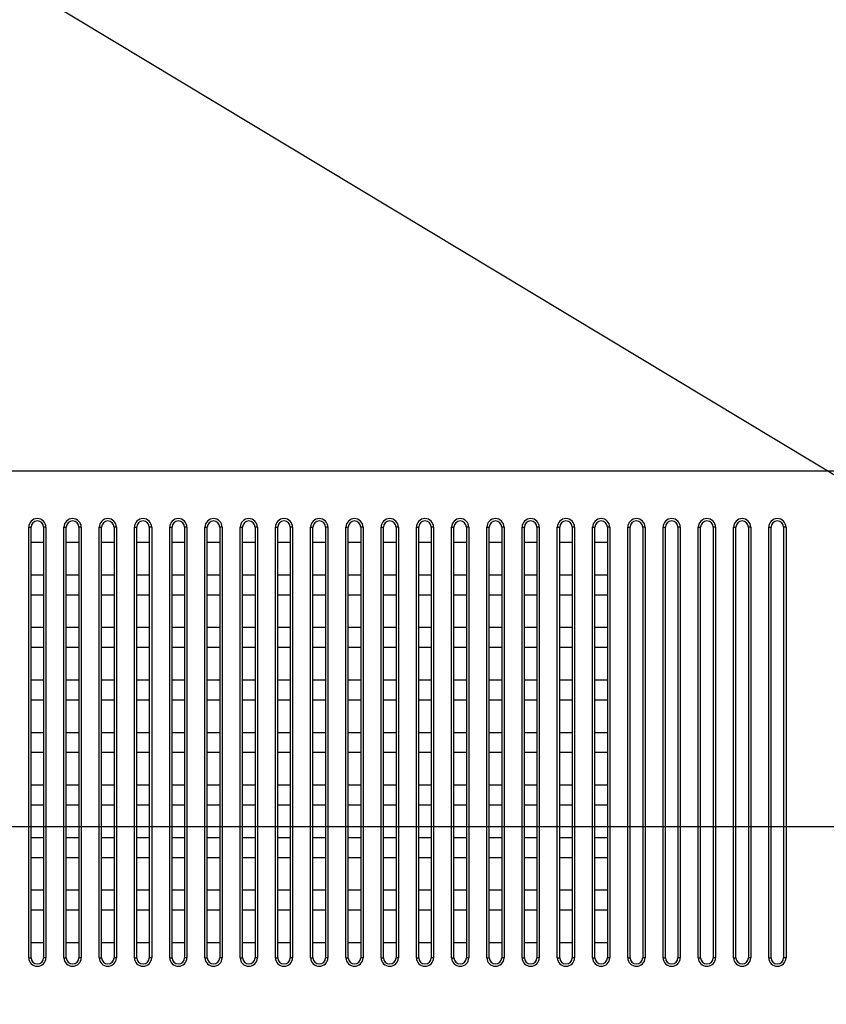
# Model space of a CAD drawing. Header units: millimetres. Extents: x -6054 to 364, y -1866 to 3094.
# Tile 136 of 256: x -3772 to -3669, y 205 to 331. Entities that reach past the tile are written whole.
import ezdxf

# ---------------------------------------------------------------- set-up
doc = ezdxf.new("R2010")
doc.units = ezdxf.units.MM
doc.header["$LTSCALE"] = 65.395
doc.header["$PDSIZE"] = 0.05
doc.layers.get('0').update_dxf_attribs({"linetype": 'CONTINUOUS'})
doc.layers.get('Defpoints').update_dxf_attribs({"linetype": 'CONTINUOUS'})
doc.layers.add('DIM', color=3, linetype='CONTINUOUS')
doc.styles.get("Standard").update_dxf_attribs({"font": 'arial.ttf'})
doc.dimstyles.new('ISO-25', dxfattribs={"dimtxt": 2.5, "dimasz": 2.5, "dimexe": 1.25, "dimexo": 0.625, "dimtad": 1, "dimtxsty": 'STANDARD', "dimcen": 2.5, "dimadec": 0, "dimazin": 0, "dimtfac": 1, "dimtmove": 0, "dimatfit": 3, "dimfxl": 1, "dimarcsym": 0})

# ---------------------------------------------------------------- blocks, each defined once
blk = doc.blocks.new('*D4')
at = {"layer": 'Defpoints', "color": 0}
for p in [(-3425.42, 234.04), (-4734.98, 45), (-4734.98, -117.52)]:
    blk.add_point(p, dxfattribs=at)
at = {"layer": 'DIM', "color": 3, "lineweight": -2}
for p, q in [((-3425.42, 233.41), (-3425.42, -118.77)), ((-4734.98, 44.37), (-4734.98, -118.77)), ((-3440.42, -117.52), (-4719.98, -117.52))]:
    blk.add_line(p, q, dxfattribs=at)
at = {"layer": 'DIM', "color": 3}
for points in [[(-4719.98, -115.02), (-4719.98, -120.02), (-4734.98, -117.52)], [(-3440.42, -120.02), (-3440.42, -115.02), (-3425.42, -117.52)]]:
    blk.add_solid(points, dxfattribs=at)
at = {"layer": 'DIM', "color": 2, "insert": (-4099.73, -99.71), "char_height": 20, "attachment_point": 5}
blk.add_mtext('1310  [51,557]', dxfattribs=at)
blk = doc.blocks.new('*D17')
at = {"layer": 'Defpoints', "color": 0}
for p in [(-3593.17, 628.17), (-4228.6, 228.17), (-3593.17, 228.17)]:
    blk.add_point(p, dxfattribs=at)
at = {"layer": 'DIM', "color": 3, "lineweight": -2}
for p, q in [((-3593.8, 628.17), (-4229.85, 628.17)), ((-4228.6, 613.17), (-4228.6, 243.17)), ((-3593.8, 228.17), (-4229.85, 228.17))]:
    blk.add_line(p, q, dxfattribs=at)
at = {"layer": 'DIM', "color": 3}
for points in [[(-4226.1, 613.17), (-4231.1, 613.17), (-4228.6, 628.17)], [(-4231.1, 243.17), (-4226.1, 243.17), (-4228.6, 228.17)]]:
    blk.add_solid(points, dxfattribs=at)
at = {"layer": 'DIM', "color": 2, "insert": (-4246.41, 462.76), "char_height": 20, "attachment_point": 5, "rotation": 90}
blk.add_mtext('400  [15,748]', dxfattribs=at)
blk = doc.blocks.new('*D18')
at = {"layer": 'Defpoints', "color": 0}
for p in [(-3307.32, 492.15), (-4734.98, -14.55), (-4734.98, -196.07)]:
    blk.add_point(p, dxfattribs=at)
at = {"layer": 'DIM', "color": 3, "lineweight": -2}
for p, q in [((-3307.32, 491.52), (-3307.32, -197.32)), ((-4734.98, -15.18), (-4734.98, -197.32)), ((-3322.32, -196.07), (-4719.98, -196.07))]:
    blk.add_line(p, q, dxfattribs=at)
at = {"layer": 'DIM', "color": 3}
for points in [[(-4719.98, -193.57), (-4719.98, -198.57), (-4734.98, -196.07)], [(-3322.32, -198.57), (-3322.32, -193.57), (-3307.32, -196.07)]]:
    blk.add_solid(points, dxfattribs=at)
at = {"layer": 'DIM', "color": 2, "insert": (-4021.15, -178.26), "char_height": 20, "attachment_point": 5}
blk.add_mtext('1428  [56,207]', dxfattribs=at)
blk = doc.blocks.new('*D19')
at = {"layer": 'Defpoints', "color": 0}
for p in [(-3379.72, 594.65), (-4909.71, -20.96), (-4728.57, -20.96)]:
    blk.add_point(p, dxfattribs=at)
at = {"layer": 'DIM', "color": 3, "lineweight": -2}
for p, q in [((-3380.35, 594.65), (-4910.96, 594.65)), ((-4909.71, 579.65), (-4909.71, -5.96)), ((-4729.2, -20.96), (-4910.96, -20.96))]:
    blk.add_line(p, q, dxfattribs=at)
at = {"layer": 'DIM', "color": 3}
for points in [[(-4907.21, 579.65), (-4912.21, 579.65), (-4909.71, 594.65)], [(-4912.21, -5.96), (-4907.21, -5.96), (-4909.71, -20.96)]]:
    blk.add_solid(points, dxfattribs=at)
at = {"layer": 'DIM', "color": 2, "insert": (-4927.52, 286.84), "char_height": 20, "attachment_point": 5, "rotation": 90}
blk.add_mtext('616  [24,236]', dxfattribs=at)

msp = doc.modelspace()

# ---------------------------------------------------------------- linework, layer by layer
at = {"linetype": 'Continuous'}
for p, q in [((-3770.52, 266.4), (-3770.22, 266.4)), ((-3770.52, 211.45), (-3770.52, 266.4)), ((-3770.22, 211.45), (-3770.22, 266.4)), ((-3768.32, 266.4), (-3768.62, 266.4)), ((-3768.62, 266.4), (-3768.62, 211.45)), ((-3768.32, 266.4), (-3768.32, 211.45)), ((-3766.02, 266.4), (-3765.72, 266.4)), ((-3766.02, 211.45), (-3766.02, 266.4)), ((-3765.72, 211.45), (-3765.72, 266.4)), ((-3763.82, 266.4), (-3764.12, 266.4)), ((-3764.12, 266.4), (-3764.12, 211.45)), ((-3763.82, 266.4), (-3763.82, 211.45)), ((-3761.52, 266.4), (-3761.22, 266.4)), ((-3761.52, 211.45), (-3761.52, 266.4)), ((-3761.22, 211.45), (-3761.22, 266.4)), ((-3759.32, 266.4), (-3759.62, 266.4)), ((-3759.62, 266.4), (-3759.62, 211.45)), ((-3759.32, 266.4), (-3759.32, 211.45)), ((-3757.02, 266.4), (-3756.72, 266.4)), ((-3757.02, 211.45), (-3757.02, 266.4)), ((-3756.72, 211.45), (-3756.72, 266.4)), ((-3754.82, 266.4), (-3755.12, 266.4)), ((-3755.12, 266.4), (-3755.12, 211.45)), ((-3754.82, 266.4), (-3754.82, 211.45)), ((-3752.52, 266.4), (-3752.22, 266.4)), ((-3752.52, 211.45), (-3752.52, 266.4)), ((-3752.22, 211.45), (-3752.22, 266.4)), ((-3750.32, 266.4), (-3750.62, 266.4)), ((-3750.62, 266.4), (-3750.62, 211.45)), ((-3750.32, 266.4), (-3750.32, 211.45)), ((-3748.02, 266.4), (-3747.72, 266.4)), ((-3748.02, 211.45), (-3748.02, 266.4)), ((-3747.72, 211.45), (-3747.72, 266.4)), ((-3745.82, 266.4), (-3746.12, 266.4)), ((-3746.12, 266.4), (-3746.12, 211.45)), ((-3745.82, 266.4), (-3745.82, 211.45)), ((-3743.52, 266.4), (-3743.22, 266.4)), ((-3743.52, 211.45), (-3743.52, 266.4)), ((-3743.22, 211.45), (-3743.22, 266.4)), ((-3741.32, 266.4), (-3741.62, 266.4)), ((-3741.62, 266.4), (-3741.62, 211.45)), ((-3741.32, 266.4), (-3741.32, 211.45)), ((-3739.02, 266.4), (-3738.72, 266.4)), ((-3739.02, 211.45), (-3739.02, 266.4)), ((-3738.72, 211.45), (-3738.72, 266.4)), ((-3736.82, 266.4), (-3737.12, 266.4)), ((-3737.12, 266.4), (-3737.12, 211.45)), ((-3736.82, 266.4), (-3736.82, 211.45)), ((-3734.52, 266.4), (-3734.22, 266.4)), ((-3734.52, 211.45), (-3734.52, 266.4)), ((-3734.22, 211.45), (-3734.22, 266.4)), ((-3732.32, 266.4), (-3732.62, 266.4)), ((-3732.62, 266.4), (-3732.62, 211.45)), ((-3732.32, 266.4), (-3732.32, 211.45)), ((-3730.02, 266.4), (-3729.72, 266.4)), ((-3730.02, 211.45), (-3730.02, 266.4)), ((-3729.72, 211.45), (-3729.72, 266.4)), ((-3727.82, 266.4), (-3728.12, 266.4)), ((-3728.12, 266.4), (-3728.12, 211.45)), ((-3727.82, 266.4), (-3727.82, 211.45)), ((-3725.52, 266.4), (-3725.22, 266.4)), ((-3725.52, 211.45), (-3725.52, 266.4)), ((-3725.22, 211.45), (-3725.22, 266.4)), ((-3723.32, 266.4), (-3723.62, 266.4)), ((-3723.62, 266.4), (-3723.62, 211.45)), ((-3723.32, 266.4), (-3723.32, 211.45)), ((-3721.02, 266.4), (-3720.72, 266.4)), ((-3721.02, 211.45), (-3721.02, 266.4)), ((-3720.72, 211.45), (-3720.72, 266.4)), ((-3718.82, 266.4), (-3719.12, 266.4)), ((-3719.12, 266.4), (-3719.12, 211.45)), ((-3718.82, 266.4), (-3718.82, 211.45)), ((-3716.52, 266.4), (-3716.22, 266.4)), ((-3716.52, 211.45), (-3716.52, 266.4)), ((-3716.22, 211.45), (-3716.22, 266.4)), ((-3714.32, 266.4), (-3714.62, 266.4)), ((-3714.62, 266.4), (-3714.62, 211.45)), ((-3714.32, 266.4), (-3714.32, 211.45)), ((-3712.02, 266.4), (-3711.72, 266.4)), ((-3712.02, 211.45), (-3712.02, 266.4)), ((-3711.72, 211.45), (-3711.72, 266.4)), ((-3709.82, 266.4), (-3710.12, 266.4)), ((-3710.12, 266.4), (-3710.12, 211.45)), ((-3709.82, 266.4), (-3709.82, 211.45)), ((-3707.52, 266.4), (-3707.22, 266.4)), ((-3707.52, 211.45), (-3707.52, 266.4)), ((-3707.22, 211.45), (-3707.22, 266.4)), ((-3705.32, 266.4), (-3705.62, 266.4)), ((-3705.62, 266.4), (-3705.62, 211.45)), ((-3705.32, 266.4), (-3705.32, 211.45)), ((-3703.02, 266.4), (-3702.72, 266.4)), ((-3703.02, 211.45), (-3703.02, 266.4)), ((-3702.72, 211.45), (-3702.72, 266.4)), ((-3700.82, 266.4), (-3701.12, 266.4)), ((-3701.12, 266.4), (-3701.12, 211.45)), ((-3700.82, 266.4), (-3700.82, 211.45)), ((-3698.52, 266.4), (-3698.22, 266.4)), ((-3698.52, 211.45), (-3698.52, 266.4)), ((-3698.22, 211.45), (-3698.22, 266.4)), ((-3696.32, 266.4), (-3696.62, 266.4)), ((-3696.62, 266.4), (-3696.62, 211.45)), ((-3696.32, 266.4), (-3696.32, 211.45)), ((-3694.02, 266.4), (-3693.72, 266.4)), ((-3694.02, 211.45), (-3694.02, 266.4)), ((-3693.72, 211.45), (-3693.72, 266.4)), ((-3691.82, 266.4), (-3692.12, 266.4)), ((-3692.12, 266.4), (-3692.12, 211.45)), ((-3691.82, 266.4), (-3691.82, 211.45)), ((-3689.52, 266.4), (-3689.22, 266.4)), ((-3689.52, 211.45), (-3689.52, 266.4)), ((-3689.22, 211.45), (-3689.22, 266.4)), ((-3687.32, 266.4), (-3687.62, 266.4)), ((-3687.62, 266.4), (-3687.62, 211.45)), ((-3687.32, 266.4), (-3687.32, 211.45)), ((-3685.02, 266.4), (-3684.72, 266.4)), ((-3685.02, 211.45), (-3685.02, 266.4)), ((-3684.72, 211.45), (-3684.72, 266.4)), ((-3682.82, 266.4), (-3683.12, 266.4)), ((-3683.12, 266.4), (-3683.12, 211.45)), ((-3682.82, 266.4), (-3682.82, 211.45)), ((-3680.52, 266.4), (-3680.22, 266.4)), ((-3680.52, 211.45), (-3680.52, 266.4)), ((-3680.22, 211.45), (-3680.22, 266.4)), ((-3678.32, 266.4), (-3678.62, 266.4)), ((-3678.62, 266.4), (-3678.62, 211.45)), ((-3678.32, 266.4), (-3678.32, 211.45)), ((-3676.02, 266.4), (-3675.72, 266.4)), ((-3676.02, 211.45), (-3676.02, 266.4)), ((-3675.72, 211.45), (-3675.72, 266.4)), ((-3673.82, 266.4), (-3674.12, 266.4)), ((-3674.12, 266.4), (-3674.12, 211.45)), ((-3673.82, 266.4), (-3673.82, 211.45)), ((-3770.22, 264.5), (-3768.62, 264.5)), ((-3765.72, 264.5), (-3764.12, 264.5)), ((-3761.22, 264.5), (-3759.62, 264.5)), ((-3756.72, 264.5), (-3755.12, 264.5)), ((-3752.22, 264.5), (-3750.62, 264.5)), ((-3747.72, 264.5), (-3746.12, 264.5)), ((-3743.22, 264.5), (-3741.62, 264.5)), ((-3738.72, 264.5), (-3737.12, 264.5)), ((-3734.22, 264.5), (-3732.62, 264.5)), ((-3729.72, 264.5), (-3728.12, 264.5)), ((-3725.22, 264.5), (-3723.62, 264.5)), ((-3720.72, 264.5), (-3719.12, 264.5)), ((-3716.22, 264.5), (-3714.62, 264.5)), ((-3711.72, 264.5), (-3710.12, 264.5)), ((-3707.22, 264.5), (-3705.62, 264.5)), ((-3702.72, 264.5), (-3701.12, 264.5)), ((-3698.22, 264.5), (-3696.62, 264.5)), ((-3768.62, 260.29), (-3770.22, 260.29)), ((-3764.12, 260.29), (-3765.72, 260.29)), ((-3759.62, 260.29), (-3761.22, 260.29)), ((-3755.12, 260.29), (-3756.72, 260.29)), ((-3750.62, 260.29), (-3752.22, 260.29)), ((-3746.12, 260.29), (-3747.72, 260.29)), ((-3741.62, 260.29), (-3743.22, 260.29)), ((-3737.12, 260.29), (-3738.72, 260.29)), ((-3732.62, 260.29), (-3734.22, 260.29)), ((-3728.12, 260.29), (-3729.72, 260.29)), ((-3723.62, 260.29), (-3725.22, 260.29)), ((-3719.12, 260.29), (-3720.72, 260.29)), ((-3714.62, 260.29), (-3716.22, 260.29)), ((-3710.12, 260.29), (-3711.72, 260.29)), ((-3705.62, 260.29), (-3707.22, 260.29)), ((-3701.12, 260.29), (-3702.72, 260.29)), ((-3696.62, 260.29), (-3698.22, 260.29)), ((-3770.22, 257.79), (-3768.62, 257.79)), ((-3765.72, 257.79), (-3764.12, 257.79)), ((-3761.22, 257.79), (-3759.62, 257.79)), ((-3756.72, 257.79), (-3755.12, 257.79)), ((-3752.22, 257.79), (-3750.62, 257.79)), ((-3747.72, 257.79), (-3746.12, 257.79)), ((-3743.22, 257.79), (-3741.62, 257.79)), ((-3738.72, 257.79), (-3737.12, 257.79)), ((-3734.22, 257.79), (-3732.62, 257.79)), ((-3729.72, 257.79), (-3728.12, 257.79)), ((-3725.22, 257.79), (-3723.62, 257.79)), ((-3720.72, 257.79), (-3719.12, 257.79)), ((-3716.22, 257.79), (-3714.62, 257.79)), ((-3711.72, 257.79), (-3710.12, 257.79)), ((-3707.22, 257.79), (-3705.62, 257.79)), ((-3702.72, 257.79), (-3701.12, 257.79)), ((-3698.22, 257.79), (-3696.62, 257.79)), ((-3768.62, 253.59), (-3770.22, 253.59)), ((-3764.12, 253.59), (-3765.72, 253.59)), ((-3759.62, 253.59), (-3761.22, 253.59)), ((-3755.12, 253.59), (-3756.72, 253.59)), ((-3750.62, 253.59), (-3752.22, 253.59)), ((-3746.12, 253.59), (-3747.72, 253.59)), ((-3741.62, 253.59), (-3743.22, 253.59)), ((-3737.12, 253.59), (-3738.72, 253.59)), ((-3732.62, 253.59), (-3734.22, 253.59)), ((-3728.12, 253.59), (-3729.72, 253.59)), ((-3723.62, 253.59), (-3725.22, 253.59)), ((-3719.12, 253.59), (-3720.72, 253.59)), ((-3714.62, 253.59), (-3716.22, 253.59)), ((-3710.12, 253.59), (-3711.72, 253.59)), ((-3705.62, 253.59), (-3707.22, 253.59)), ((-3701.12, 253.59), (-3702.72, 253.59)), ((-3696.62, 253.59), (-3698.22, 253.59)), ((-3770.22, 251.09), (-3768.62, 251.09)), ((-3765.72, 251.09), (-3764.12, 251.09)), ((-3761.22, 251.09), (-3759.62, 251.09)), ((-3756.72, 251.09), (-3755.12, 251.09)), ((-3752.22, 251.09), (-3750.62, 251.09)), ((-3747.72, 251.09), (-3746.12, 251.09)), ((-3743.22, 251.09), (-3741.62, 251.09)), ((-3738.72, 251.09), (-3737.12, 251.09)), ((-3734.22, 251.09), (-3732.62, 251.09)), ((-3729.72, 251.09), (-3728.12, 251.09)), ((-3725.22, 251.09), (-3723.62, 251.09)), ((-3720.72, 251.09), (-3719.12, 251.09)), ((-3716.22, 251.09), (-3714.62, 251.09)), ((-3711.72, 251.09), (-3710.12, 251.09)), ((-3707.22, 251.09), (-3705.62, 251.09)), ((-3702.72, 251.09), (-3701.12, 251.09)), ((-3698.22, 251.09), (-3696.62, 251.09)), ((-3768.62, 246.88), (-3770.22, 246.88)), ((-3764.12, 246.88), (-3765.72, 246.88)), ((-3759.62, 246.88), (-3761.22, 246.88)), ((-3755.12, 246.88), (-3756.72, 246.88)), ((-3750.62, 246.88), (-3752.22, 246.88)), ((-3746.12, 246.88), (-3747.72, 246.88)), ((-3741.62, 246.88), (-3743.22, 246.88)), ((-3737.12, 246.88), (-3738.72, 246.88)), ((-3732.62, 246.88), (-3734.22, 246.88)), ((-3728.12, 246.88), (-3729.72, 246.88)), ((-3723.62, 246.88), (-3725.22, 246.88)), ((-3719.12, 246.88), (-3720.72, 246.88)), ((-3714.62, 246.88), (-3716.22, 246.88)), ((-3710.12, 246.88), (-3711.72, 246.88)), ((-3705.62, 246.88), (-3707.22, 246.88)), ((-3701.12, 246.88), (-3702.72, 246.88)), ((-3696.62, 246.88), (-3698.22, 246.88)), ((-3770.22, 244.38), (-3768.62, 244.38)), ((-3765.72, 244.38), (-3764.12, 244.38)), ((-3761.22, 244.38), (-3759.62, 244.38)), ((-3756.72, 244.38), (-3755.12, 244.38)), ((-3752.22, 244.38), (-3750.62, 244.38)), ((-3747.72, 244.38), (-3746.12, 244.38)), ((-3743.22, 244.38), (-3741.62, 244.38)), ((-3738.72, 244.38), (-3737.12, 244.38)), ((-3734.22, 244.38), (-3732.62, 244.38)), ((-3729.72, 244.38), (-3728.12, 244.38)), ((-3725.22, 244.38), (-3723.62, 244.38)), ((-3720.72, 244.38), (-3719.12, 244.38)), ((-3716.22, 244.38), (-3714.62, 244.38)), ((-3711.72, 244.38), (-3710.12, 244.38)), ((-3707.22, 244.38), (-3705.62, 244.38)), ((-3702.72, 244.38), (-3701.12, 244.38)), ((-3698.22, 244.38), (-3696.62, 244.38)), ((-3768.62, 240.17), (-3770.22, 240.17)), ((-3764.12, 240.17), (-3765.72, 240.17)), ((-3759.62, 240.17), (-3761.22, 240.17)), ((-3755.12, 240.17), (-3756.72, 240.17)), ((-3750.62, 240.17), (-3752.22, 240.17)), ((-3746.12, 240.17), (-3747.72, 240.17)), ((-3741.62, 240.17), (-3743.22, 240.17)), ((-3737.12, 240.17), (-3738.72, 240.17)), ((-3732.62, 240.17), (-3734.22, 240.17)), ((-3728.12, 240.17), (-3729.72, 240.17)), ((-3723.62, 240.17), (-3725.22, 240.17)), ((-3719.12, 240.17), (-3720.72, 240.17)), ((-3714.62, 240.17), (-3716.22, 240.17)), ((-3710.12, 240.17), (-3711.72, 240.17)), ((-3705.62, 240.17), (-3707.22, 240.17)), ((-3701.12, 240.17), (-3702.72, 240.17)), ((-3696.62, 240.17), (-3698.22, 240.17)), ((-3770.22, 237.67), (-3768.62, 237.67)), ((-3765.72, 237.67), (-3764.12, 237.67)), ((-3761.22, 237.67), (-3759.62, 237.67)), ((-3756.72, 237.67), (-3755.12, 237.67)), ((-3752.22, 237.67), (-3750.62, 237.67)), ((-3747.72, 237.67), (-3746.12, 237.67)), ((-3743.22, 237.67), (-3741.62, 237.67)), ((-3738.72, 237.67), (-3737.12, 237.67)), ((-3734.22, 237.67), (-3732.62, 237.67)), ((-3729.72, 237.67), (-3728.12, 237.67)), ((-3725.22, 237.67), (-3723.62, 237.67)), ((-3720.72, 237.67), (-3719.12, 237.67)), ((-3716.22, 237.67), (-3714.62, 237.67)), ((-3711.72, 237.67), (-3710.12, 237.67)), ((-3707.22, 237.67), (-3705.62, 237.67)), ((-3702.72, 237.67), (-3701.12, 237.67)), ((-3698.22, 237.67), (-3696.62, 237.67)), ((-3768.62, 233.47), (-3770.22, 233.47)), ((-3764.12, 233.47), (-3765.72, 233.47)), ((-3759.62, 233.47), (-3761.22, 233.47)), ((-3755.12, 233.47), (-3756.72, 233.47)), ((-3750.62, 233.47), (-3752.22, 233.47)), ((-3746.12, 233.47), (-3747.72, 233.47)), ((-3741.62, 233.47), (-3743.22, 233.47)), ((-3737.12, 233.47), (-3738.72, 233.47)), ((-3732.62, 233.47), (-3734.22, 233.47)), ((-3728.12, 233.47), (-3729.72, 233.47)), ((-3723.62, 233.47), (-3725.22, 233.47)), ((-3719.12, 233.47), (-3720.72, 233.47)), ((-3714.62, 233.47), (-3716.22, 233.47)), ((-3710.12, 233.47), (-3711.72, 233.47)), ((-3705.62, 233.47), (-3707.22, 233.47)), ((-3701.12, 233.47), (-3702.72, 233.47)), ((-3696.62, 233.47), (-3698.22, 233.47)), ((-3770.22, 230.97), (-3768.62, 230.97)), ((-3765.72, 230.97), (-3764.12, 230.97)), ((-3761.22, 230.97), (-3759.62, 230.97)), ((-3756.72, 230.97), (-3755.12, 230.97)), ((-3752.22, 230.97), (-3750.62, 230.97)), ((-3747.72, 230.97), (-3746.12, 230.97)), ((-3743.22, 230.97), (-3741.62, 230.97)), ((-3738.72, 230.97), (-3737.12, 230.97)), ((-3734.22, 230.97), (-3732.62, 230.97)), ((-3729.72, 230.97), (-3728.12, 230.97)), ((-3725.22, 230.97), (-3723.62, 230.97)), ((-3720.72, 230.97), (-3719.12, 230.97)), ((-3716.22, 230.97), (-3714.62, 230.97)), ((-3711.72, 230.97), (-3710.12, 230.97)), ((-3707.22, 230.97), (-3705.62, 230.97)), ((-3702.72, 230.97), (-3701.12, 230.97)), ((-3698.22, 230.97), (-3696.62, 230.97)), ((-3768.62, 226.76), (-3770.22, 226.76)), ((-3764.12, 226.76), (-3765.72, 226.76)), ((-3759.62, 226.76), (-3761.22, 226.76)), ((-3755.12, 226.76), (-3756.72, 226.76)), ((-3750.62, 226.76), (-3752.22, 226.76)), ((-3746.12, 226.76), (-3747.72, 226.76)), ((-3741.62, 226.76), (-3743.22, 226.76)), ((-3737.12, 226.76), (-3738.72, 226.76)), ((-3732.62, 226.76), (-3734.22, 226.76)), ((-3728.12, 226.76), (-3729.72, 226.76)), ((-3723.62, 226.76), (-3725.22, 226.76)), ((-3719.12, 226.76), (-3720.72, 226.76)), ((-3714.62, 226.76), (-3716.22, 226.76)), ((-3710.12, 226.76), (-3711.72, 226.76)), ((-3705.62, 226.76), (-3707.22, 226.76)), ((-3701.12, 226.76), (-3702.72, 226.76)), ((-3696.62, 226.76), (-3698.22, 226.76)), ((-3770.22, 224.26), (-3768.62, 224.26)), ((-3765.72, 224.26), (-3764.12, 224.26)), ((-3761.22, 224.26), (-3759.62, 224.26)), ((-3756.72, 224.26), (-3755.12, 224.26)), ((-3752.22, 224.26), (-3750.62, 224.26)), ((-3747.72, 224.26), (-3746.12, 224.26)), ((-3743.22, 224.26), (-3741.62, 224.26)), ((-3738.72, 224.26), (-3737.12, 224.26)), ((-3734.22, 224.26), (-3732.62, 224.26)), ((-3729.72, 224.26), (-3728.12, 224.26)), ((-3725.22, 224.26), (-3723.62, 224.26)), ((-3720.72, 224.26), (-3719.12, 224.26)), ((-3716.22, 224.26), (-3714.62, 224.26)), ((-3711.72, 224.26), (-3710.12, 224.26)), ((-3707.22, 224.26), (-3705.62, 224.26)), ((-3702.72, 224.26), (-3701.12, 224.26)), ((-3698.22, 224.26), (-3696.62, 224.26)), ((-3768.62, 220.06), (-3770.22, 220.06)), ((-3764.12, 220.06), (-3765.72, 220.06)), ((-3759.62, 220.06), (-3761.22, 220.06)), ((-3755.12, 220.06), (-3756.72, 220.06)), ((-3750.62, 220.06), (-3752.22, 220.06)), ((-3746.12, 220.06), (-3747.72, 220.06)), ((-3741.62, 220.06), (-3743.22, 220.06)), ((-3737.12, 220.06), (-3738.72, 220.06)), ((-3732.62, 220.06), (-3734.22, 220.06)), ((-3728.12, 220.06), (-3729.72, 220.06)), ((-3723.62, 220.06), (-3725.22, 220.06)), ((-3719.12, 220.06), (-3720.72, 220.06)), ((-3714.62, 220.06), (-3716.22, 220.06)), ((-3710.12, 220.06), (-3711.72, 220.06)), ((-3705.62, 220.06), (-3707.22, 220.06)), ((-3701.12, 220.06), (-3702.72, 220.06)), ((-3696.62, 220.06), (-3698.22, 220.06)), ((-3770.22, 217.56), (-3768.62, 217.56)), ((-3765.72, 217.56), (-3764.12, 217.56)), ((-3761.22, 217.56), (-3759.62, 217.56)), ((-3756.72, 217.56), (-3755.12, 217.56)), ((-3752.22, 217.56), (-3750.62, 217.56)), ((-3747.72, 217.56), (-3746.12, 217.56)), ((-3743.22, 217.56), (-3741.62, 217.56)), ((-3738.72, 217.56), (-3737.12, 217.56)), ((-3734.22, 217.56), (-3732.62, 217.56)), ((-3729.72, 217.56), (-3728.12, 217.56)), ((-3725.22, 217.56), (-3723.62, 217.56)), ((-3720.72, 217.56), (-3719.12, 217.56)), ((-3716.22, 217.56), (-3714.62, 217.56)), ((-3711.72, 217.56), (-3710.12, 217.56)), ((-3707.22, 217.56), (-3705.62, 217.56)), ((-3702.72, 217.56), (-3701.12, 217.56)), ((-3698.22, 217.56), (-3696.62, 217.56)), ((-3768.62, 213.35), (-3770.22, 213.35)), ((-3764.12, 213.35), (-3765.72, 213.35)), ((-3759.62, 213.35), (-3761.22, 213.35)), ((-3755.12, 213.35), (-3756.72, 213.35)), ((-3750.62, 213.35), (-3752.22, 213.35)), ((-3746.12, 213.35), (-3747.72, 213.35)), ((-3741.62, 213.35), (-3743.22, 213.35)), ((-3737.12, 213.35), (-3738.72, 213.35)), ((-3732.62, 213.35), (-3734.22, 213.35)), ((-3728.12, 213.35), (-3729.72, 213.35)), ((-3723.62, 213.35), (-3725.22, 213.35)), ((-3719.12, 213.35), (-3720.72, 213.35)), ((-3714.62, 213.35), (-3716.22, 213.35)), ((-3710.12, 213.35), (-3711.72, 213.35)), ((-3705.62, 213.35), (-3707.22, 213.35)), ((-3701.12, 213.35), (-3702.72, 213.35)), ((-3696.62, 213.35), (-3698.22, 213.35)), ((-3770.52, 211.45), (-3770.22, 211.45)), ((-3768.32, 211.45), (-3768.62, 211.45)), ((-3766.02, 211.45), (-3765.72, 211.45)), ((-3763.82, 211.45), (-3764.12, 211.45)), ((-3761.52, 211.45), (-3761.22, 211.45)), ((-3759.32, 211.45), (-3759.62, 211.45)), ((-3757.02, 211.45), (-3756.72, 211.45)), ((-3754.82, 211.45), (-3755.12, 211.45)), ((-3752.52, 211.45), (-3752.22, 211.45)), ((-3750.32, 211.45), (-3750.62, 211.45)), ((-3748.02, 211.45), (-3747.72, 211.45)), ((-3745.82, 211.45), (-3746.12, 211.45)), ((-3743.52, 211.45), (-3743.22, 211.45)), ((-3741.32, 211.45), (-3741.62, 211.45)), ((-3739.02, 211.45), (-3738.72, 211.45)), ((-3736.82, 211.45), (-3737.12, 211.45)), ((-3734.52, 211.45), (-3734.22, 211.45)), ((-3732.32, 211.45), (-3732.62, 211.45)), ((-3730.02, 211.45), (-3729.72, 211.45)), ((-3727.82, 211.45), (-3728.12, 211.45)), ((-3725.52, 211.45), (-3725.22, 211.45)), ((-3723.32, 211.45), (-3723.62, 211.45)), ((-3721.02, 211.45), (-3720.72, 211.45)), ((-3718.82, 211.45), (-3719.12, 211.45)), ((-3716.52, 211.45), (-3716.22, 211.45)), ((-3714.32, 211.45), (-3714.62, 211.45)), ((-3712.02, 211.45), (-3711.72, 211.45)), ((-3709.82, 211.45), (-3710.12, 211.45)), ((-3707.52, 211.45), (-3707.22, 211.45)), ((-3705.32, 211.45), (-3705.62, 211.45)), ((-3703.02, 211.45), (-3702.72, 211.45)), ((-3700.82, 211.45), (-3701.12, 211.45)), ((-3698.52, 211.45), (-3698.22, 211.45)), ((-3696.32, 211.45), (-3696.62, 211.45)), ((-3694.02, 211.45), (-3693.72, 211.45)), ((-3691.82, 211.45), (-3692.12, 211.45)), ((-3689.52, 211.45), (-3689.22, 211.45)), ((-3687.32, 211.45), (-3687.62, 211.45)), ((-3685.02, 211.45), (-3684.72, 211.45)), ((-3682.82, 211.45), (-3683.12, 211.45)), ((-3680.52, 211.45), (-3680.22, 211.45)), ((-3678.32, 211.45), (-3678.62, 211.45)), ((-3676.02, 211.45), (-3675.72, 211.45)), ((-3673.82, 211.45), (-3674.12, 211.45))]:
    msp.add_line(p, q, dxfattribs=at)
at = {"color": 1}
msp.add_lwpolyline([(-4116.67, 273.61), (-3651.13, 273.61), (-3651.13, 192.27), (-4116.67, 192.27)], close=True, dxfattribs=at)
at = {"linetype": 'Continuous'}
for centre, radius, start, end in [((-3769.42, 266.4), 1.1, 0, 180), ((-3769.42, 266.4), 0.8, 0, 180), ((-3764.92, 266.4), 1.1, 0, 180), ((-3764.92, 266.4), 0.8, 0, 180), ((-3760.42, 266.4), 1.1, 0, 180), ((-3760.42, 266.4), 0.8, 0, 180), ((-3755.92, 266.4), 1.1, 0, 180), ((-3755.92, 266.4), 0.8, 0, 180), ((-3751.42, 266.4), 1.1, 0, 180), ((-3751.42, 266.4), 0.8, 0, 180), ((-3746.92, 266.4), 1.1, 0, 180), ((-3746.92, 266.4), 0.8, 0, 180), ((-3742.42, 266.4), 1.1, 0, 180), ((-3742.42, 266.4), 0.8, 0, 180), ((-3737.92, 266.4), 1.1, 0, 180), ((-3737.92, 266.4), 0.8, 0, 180), ((-3733.42, 266.4), 1.1, 0, 180), ((-3733.42, 266.4), 0.8, 0, 180), ((-3728.92, 266.4), 1.1, 0, 180), ((-3728.92, 266.4), 0.8, 0, 180), ((-3724.42, 266.4), 1.1, 0, 180), ((-3724.42, 266.4), 0.8, 0, 180), ((-3719.92, 266.4), 1.1, 0, 180), ((-3719.92, 266.4), 0.8, 0, 180), ((-3715.42, 266.4), 1.1, 0, 180), ((-3715.42, 266.4), 0.8, 0, 180), ((-3710.92, 266.4), 1.1, 0, 180), ((-3710.92, 266.4), 0.8, 0, 180), ((-3706.42, 266.4), 1.1, 0, 180), ((-3706.42, 266.4), 0.8, 0, 180), ((-3701.92, 266.4), 1.1, 0, 180), ((-3701.92, 266.4), 0.8, 0, 180), ((-3697.42, 266.4), 1.1, 0, 180), ((-3697.42, 266.4), 0.8, 0, 180), ((-3692.92, 266.4), 1.1, 0, 180), ((-3692.92, 266.4), 0.8, 0, 180), ((-3688.42, 266.4), 1.1, 0, 180), ((-3688.42, 266.4), 0.8, 0, 180), ((-3683.92, 266.4), 1.1, 0, 180), ((-3683.92, 266.4), 0.8, 0, 180), ((-3679.42, 266.4), 1.1, 0, 180), ((-3679.42, 266.4), 0.8, 0, 180), ((-3674.92, 266.4), 1.1, 0, 180), ((-3674.92, 266.4), 0.8, 0, 180), ((-3769.42, 211.45), 1.1, 180, 360), ((-3769.42, 211.45), 0.8, 180, 360), ((-3764.92, 211.45), 1.1, 180, 360), ((-3764.92, 211.45), 0.8, 180, 360), ((-3760.42, 211.45), 1.1, 180, 360), ((-3760.42, 211.45), 0.8, 180, 360), ((-3755.92, 211.45), 1.1, 180, 360), ((-3755.92, 211.45), 0.8, 180, 360), ((-3751.42, 211.45), 1.1, 180, 360), ((-3751.42, 211.45), 0.8, 180, 360), ((-3746.92, 211.45), 1.1, 180, 360), ((-3746.92, 211.45), 0.8, 180, 360), ((-3742.42, 211.45), 1.1, 180, 360), ((-3742.42, 211.45), 0.8, 180, 360), ((-3737.92, 211.45), 1.1, 180, 360), ((-3737.92, 211.45), 0.8, 180, 360), ((-3733.42, 211.45), 1.1, 180, 360), ((-3733.42, 211.45), 0.8, 180, 360), ((-3728.92, 211.45), 1.1, 180, 360), ((-3728.92, 211.45), 0.8, 180, 360), ((-3724.42, 211.45), 1.1, 180, 360), ((-3724.42, 211.45), 0.8, 180, 360), ((-3719.92, 211.45), 1.1, 180, 360), ((-3719.92, 211.45), 0.8, 180, 360), ((-3715.42, 211.45), 1.1, 180, 360), ((-3715.42, 211.45), 0.8, 180, 360), ((-3710.92, 211.45), 1.1, 180, 360), ((-3710.92, 211.45), 0.8, 180, 360), ((-3706.42, 211.45), 1.1, 180, 360), ((-3706.42, 211.45), 0.8, 180, 360), ((-3701.92, 211.45), 1.1, 180, 360), ((-3701.92, 211.45), 0.8, 180, 360), ((-3697.42, 211.45), 1.1, 180, 360), ((-3697.42, 211.45), 0.8, 180, 360), ((-3692.92, 211.45), 1.1, 180, 360), ((-3692.92, 211.45), 0.8, 180, 360), ((-3688.42, 211.45), 1.1, 180, 360), ((-3688.42, 211.45), 0.8, 180, 360), ((-3683.92, 211.45), 1.1, 180, 360), ((-3683.92, 211.45), 0.8, 180, 360), ((-3679.42, 211.45), 1.1, 180, 360), ((-3679.42, 211.45), 0.8, 180, 360), ((-3674.92, 211.45), 1.1, 180, 360), ((-3674.92, 211.45), 0.8, 180, 360)]:
    msp.add_arc(centre, radius, start, end, dxfattribs=at)
at = {"layer": 'DIM'}
msp.add_line((-3593.17, 228.17), (-3807.25, 357.11), dxfattribs=at)

# ---------------------------------------------------------------- dimensions: what is measured, and where the dimension line sits
dim = msp.add_linear_dim(base=(-4228.6, 228.17), p1=(-3593.17, 628.17), p2=(-3593.17, 228.17), angle=90, text='<> []', dimstyle='ISO-25', override={"dimtxt": 20, "dimasz": 15, "dimgap": 5, "dimdec": 0, "dimclrd": 3, "dimclre": 3, "dimclrt": 2, "dimadec": 1, "dimtp": 0.3, "dimtm": 0.3, "dimtofl": 0}, dxfattribs=at)
dim.commit()
dim.dimension.update_dxf_attribs({"geometry": '*D17', "text_midpoint": (-4228.6, 462.76), "dimtype": 160})
dim = msp.add_linear_dim(base=(-4909.71, -20.96), p1=(-3379.72, 594.65), p2=(-4728.57, -20.96), angle=90, text='<> []', dimstyle='ISO-25', override={"dimtxt": 20, "dimasz": 15, "dimgap": 5, "dimdec": 0, "dimclrd": 3, "dimclre": 3, "dimclrt": 2, "dimadec": 1, "dimtp": 0.3, "dimtm": 0.3, "dimtofl": 0}, dxfattribs=at)
dim.commit()
dim.dimension.update_dxf_attribs({"geometry": '*D19', "text_midpoint": (-4927.52, 286.84)})
dim = msp.add_linear_dim(base=(-4734.98, -196.07), p1=(-3307.32, 492.15), p2=(-4734.98, -14.55), text='<> []', dimstyle='ISO-25', override={"dimtxt": 20, "dimasz": 15, "dimgap": 5, "dimdec": 0, "dimclrd": 3, "dimclre": 3, "dimclrt": 2, "dimadec": 1, "dimtp": 0.3, "dimtm": 0.3, "dimtofl": 0}, dxfattribs=at)
dim.commit()
dim.dimension.update_dxf_attribs({"geometry": '*D18', "text_midpoint": (-4021.15, -178.26)})
dim = msp.add_linear_dim(base=(-4734.98, -117.52), p1=(-3425.42, 234.04), p2=(-4734.98, 45), text='<> []', dimstyle='ISO-25', override={"dimtxt": 20, "dimasz": 15, "dimgap": 5, "dimdec": 0, "dimclrd": 3, "dimclre": 3, "dimclrt": 2, "dimadec": 1, "dimtp": 0.3, "dimtm": 0.3, "dimtofl": 0}, dxfattribs=at)
dim.commit()
dim.dimension.update_dxf_attribs({"geometry": '*D4', "text_midpoint": (-4099.73, -117.52), "dimtype": 160})

doc.saveas('drawing.dxf')
